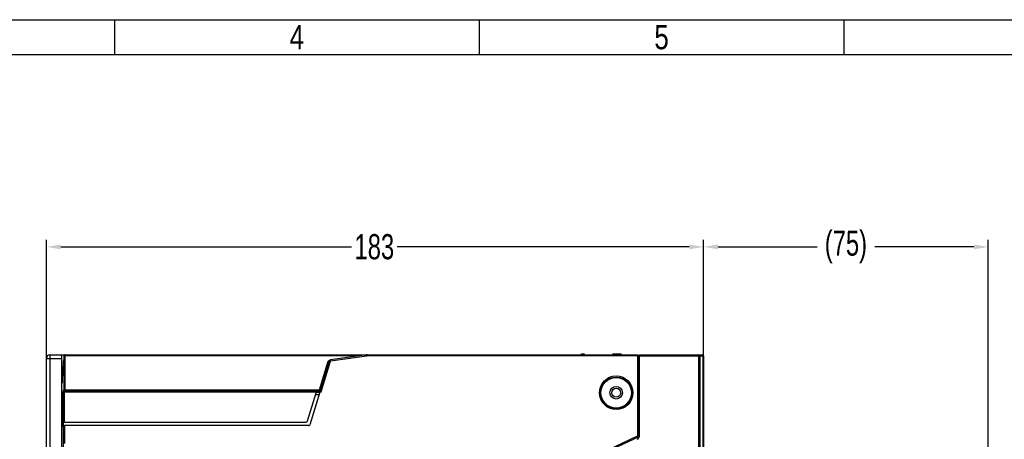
# Model space of a CAD drawing. Header units: millimetres. Extents: x -334 to 1371, y -859 to -284.
# Tile 40 of 42: x 837 to 1111, y -401 to -284. Entities that reach past the tile are written whole.
import ezdxf
from ezdxf.enums import TextEntityAlignment as Align

# ---------------------------------------------------------------- set-up
doc = ezdxf.new("R2010")
doc.units = ezdxf.units.MM
doc.header["$LTSCALE"] = 30.734
doc.header["$PDMODE"] = 3
doc.header["$PDSIZE"] = 2
doc.linetypes.add('JIS_02_1.0', pattern=[2, 1, -1])
doc.layers.get('0').update_dxf_attribs({"linetype": 'CONTINUOUS'})
doc.layers.get('Defpoints').update_dxf_attribs({"linetype": 'CONTINUOUS'})
for name, color, linetype in [('00_COMPONENTS', 7, 'CONTINUOUS'), ('02___PRT_ALL_AXES', 7, 'CONTINUOUS'), ('ECAD_05024005', 7, 'CONTINUOUS'), ('ECAD_05024007', 7, 'CONTINUOUS'), ('ECAD_06030094', 7, 'CONTINUOUS'), ('标注', 2, 'CONTINUOUS')]:
    doc.layers.add(name, color=color, linetype=linetype)
doc.styles.get("Standard").update_dxf_attribs({"font": 'txt', "width": 0.707})
doc.dimstyles.get("Standard").update_dxf_attribs({"dimtxt": 7, "dimasz": 4, "dimexe": 2, "dimexo": 0, "dimtad": 0, "dimtih": 1, "dimtoh": 1, "dimdec": 1, "dimdsep": 46, "dimtxsty": 'Standard', "dimcen": 0.09, "dimclrd": 256, "dimclre": 256, "dimclrt": 256, "dimadec": 0, "dimazin": 0, "dimtp": 0.01, "dimtm": 0.01, "dimtfac": 1, "dimtdec": 1, "dimtofl": 0, "dimtmove": 0, "dimatfit": 3, "dimfxl": 0, "dimtolj": 1, "dimarcsym": 0})

# ---------------------------------------------------------------- blocks, each defined once
blk = doc.blocks.new('3')
at = {"color": 2}
for p, q in [((7058.12, 1548.82), (7058.12, 1524.82)), ((7310.12, 1548.82), (7310.12, 1524.82)), ((7562.12, 1548.82), (7562.12, 1524.82))]:
    blk.add_line(p, q, dxfattribs=at)
for points in [[(6302.12, 123.22), (6302.12, 1548.82), (8318.12, 1548.82), (8318.12, 123.22)], [(6422.12, 147.22), (6422.12, 1524.82), (8294.12, 1524.82), (8294.12, 147.22)]]:
    blk.add_lwpolyline(points, close=True, dxfattribs=at)
at = {"color": 2, "width": 0.8}
for s, p in [('4', (7184.12, 1536.82)), ('5', (7436.12, 1536.82))]:
    blk.add_text(s, height=16.8, dxfattribs=at).set_placement(p, align=Align.MIDDLE_CENTER)
blk = doc.blocks.new('*D19')
at = {"layer": 'Defpoints', "color": 0, "linetype": 'JIS_02_1.0'}
for p in [(1027.52, -347.61), (1027.52, -377.96), (844.52, -378.66)]:
    blk.add_point(p, dxfattribs=at)
at = {"layer": '标注', "lineweight": -2}
for p, q in [((844.52, -378.66), (844.52, -345.61)), ((848.52, -347.61), (929.42, -347.61)), ((1023.52, -347.61), (942.22, -347.61)), ((1027.52, -377.96), (1027.52, -345.61))]:
    blk.add_line(p, q, dxfattribs=at)
at = {"layer": '标注', "linetype": 'JIS_02_1.0'}
for points in [[(848.52, -346.95), (848.52, -348.28), (844.52, -347.61)], [(1023.52, -348.28), (1023.52, -346.95), (1027.52, -347.61)]]:
    blk.add_solid(points, dxfattribs=at)
at = {"layer": '标注', "color": 0, "linetype": 'JIS_02_1.0', "insert": (935.82, -347.61), "char_height": 7, "attachment_point": 5}
blk.add_mtext('\\A1;{\\A1;183}', dxfattribs=at)
blk = doc.blocks.new('*D48')
at = {"layer": 'Defpoints', "color": 0, "linetype": 'JIS_02_1.0'}
for p in [(1106.77, -347.61), (1027.52, -377.93), (1106.77, -461.91)]:
    blk.add_point(p, dxfattribs=at)
at = {"layer": '标注', "lineweight": -2}
for p, q in [((1027.52, -377.93), (1027.52, -345.61)), ((1031.52, -347.61), (1059.09, -347.61)), ((1102.77, -347.61), (1075.19, -347.61)), ((1106.77, -461.91), (1106.77, -345.61))]:
    blk.add_line(p, q, dxfattribs=at)
at = {"layer": '标注', "linetype": 'JIS_02_1.0'}
for points in [[(1031.52, -346.95), (1031.52, -348.28), (1027.52, -347.61)], [(1102.77, -348.28), (1102.77, -346.95), (1106.77, -347.61)]]:
    blk.add_solid(points, dxfattribs=at)
at = {"layer": '标注', "color": 0, "linetype": 'JIS_02_1.0', "insert": (1067.14, -347.61), "char_height": 7, "attachment_point": 5}
blk.add_mtext('\\A1;(75)', dxfattribs=at)

msp = doc.modelspace()

# ---------------------------------------------------------------- linework, layer by layer
at = {"linetype": 'Continuous'}
for p, q in [((993.52, -377.36), (994.38, -377.36)), ((993.52, -377.66), (993.52, -377.36)), ((993.92, -377.66), (993.92, -377.36)), ((1002.13, -377.36), (1004.52, -377.36)), ((1002.98, -377.66), (1002.98, -377.36)), ((1003.88, -377.66), (1003.88, -377.36)), ((1004.37, -377.66), (1004.37, -377.36)), ((1004.52, -377.66), (1004.52, -377.36)), ((1009.62, -377.66), (1027.22, -377.66)), ((1009.62, -400.25), (1009.62, -377.66)), ((1009.62, -377.96), (1027.52, -377.96)), ((1026.22, -547.01), (1026.22, -377.66)), ((1026.52, -547.01), (1026.52, -377.96)), ((1027.32, -377.96), (1027.32, -546.98)), ((1027.52, -377.96), (1027.52, -546.98)), ((1009.62, -394.59), (1009.52, -394.59)), ((1009.62, -395.59), (1009.52, -395.59))]:
    msp.add_line(p, q, dxfattribs=at)
msp.add_lwpolyline([(1027.22, -377.66), (1027.23, -377.67), (1027.24, -377.68), (1027.26, -377.69), (1027.27, -377.71), (1027.28, -377.73), (1027.29, -377.75), (1027.29, -377.78), (1027.3, -377.8), (1027.31, -377.83), (1027.31, -377.86), (1027.31, -377.89), (1027.32, -377.91), (1027.32, -377.94), (1027.32, -377.96)], dxfattribs=at)
for centre, radius, start, end in [((1026.22, -377.96), 0.3, 0, 90), ((1027.22, -377.96), 0.3, 0, 90), ((1008.62, -400.25), 1, 295, 0)]:
    msp.add_arc(centre, radius, start, end, dxfattribs=at)
at = {"layer": '00_COMPONENTS', "linetype": 'Continuous'}
for p, q in [((845.52, -547.66), (845.52, -377.66)), ((845.52, -377.66), (1009.12, -377.66)), ((849.34, -377.96), (849.33, -387.39)), ((849.35, -377.88), (849.34, -377.96)), ((849.38, -377.81), (849.35, -377.88)), ((849.43, -377.75), (849.38, -377.81)), ((849.64, -377.95), (849.63, -387.38)), ((849.64, -377.95), (849.64, -377.66)), ((931.73, -377.95), (849.64, -377.95)), ((933.68, -377.68), (923.57, -379.07)), ((933.72, -377.98), (923.61, -379.37)), ((933.72, -377.98), (933.68, -377.68)), ((933.95, -377.96), (933.95, -377.66)), ((1009.12, -377.96), (933.95, -377.96)), ((1009.12, -377.66), (1009.12, -400.57)), ((1009.12, -378.06), (1009.52, -378.06)), ((1009.12, -378.36), (1009.52, -378.36)), ((1009.2, -377.75), (1009.13, -377.73)), ((1009.43, -377.93), (1009.37, -377.86)), ((1009.52, -400.68), (1009.52, -378.06)), ((844.52, -546.66), (844.52, -378.66)), ((844.52, -378.66), (848.72, -378.66)), ((848.72, -378.66), (848.72, -544.66)), ((849.25, -380.57), (849.28, -379.74)), ((920.54, -387.38), (922.96, -379.44)), ((920.76, -387.66), (923.32, -379.28)), ((920.98, -387.96), (923.61, -379.37)), ((923.61, -379.37), (923.32, -379.28)), ((923.38, -379.11), (923.48, -379.08)), ((923.51, -379.08), (923.48, -379.08)), ((923.61, -379.37), (923.57, -379.07)), ((1009.62, -379.06), (1009.52, -379.06)), ((1009.62, -379.56), (1009.52, -379.56)), ((1009.62, -379.76), (1009.52, -379.76)), ((1009.62, -380.26), (1009.52, -380.26)), ((849.25, -381.96), (849.25, -381.27)), ((849.33, -381.27), (849.25, -381.27)), ((849.33, -381.96), (849.25, -381.96)), ((849.28, -383.49), (849.25, -382.66)), ((849.14, -387.96), (849.14, -406.66)), ((849.14, -387.96), (920.98, -387.96)), ((849.2, -396.06), (849.2, -387.96)), ((849.29, -387.49), (849.28, -387.62)), ((849.28, -387.62), (849.28, -387.71)), ((849.29, -387.35), (849.29, -387.35)), ((849.29, -387.39), (849.29, -387.35)), ((849.29, -387.35), (849.29, -387.49)), ((849.3, -387.44), (849.29, -387.39)), ((849.44, -387.66), (920.76, -387.66)), ((849.5, -396.36), (849.5, -387.66)), ((849.63, -387.42), (849.63, -387.38)), ((849.63, -387.38), (920.54, -387.38)), ((919.64, -388.06), (917.16, -396.15)), ((920.64, -388.06), (917.86, -397.15)), ((919.45, -388.66), (920.45, -388.66)), ((919.64, -388.06), (920.64, -388.06)), ((920.54, -387.66), (920.54, -387.38)), ((920.61, -387.4), (920.54, -387.38)), ((920.68, -387.42), (920.61, -387.4)), ((849.02, -395.9), (849.02, -394.34)), ((849.02, -394.34), (849.14, -394.34)), ((849.03, -393.84), (849.14, -393.63)), ((849.03, -393.84), (849.14, -393.84)), ((1009.52, -392.76), (1009.62, -392.76)), ((849.2, -397.66), (849.2, -396.06)), ((849.5, -397.36), (849.5, -402.36)), ((849.51, -396.36), (916.88, -396.36)), ((917.57, -397.36), (849.51, -397.36)), ((849.2, -397.66), (849.2, -402.36)), ((1000.9, -404.06), (1009.12, -400.23)), ((1001.02, -404.34), (1009.34, -400.46))]:
    msp.add_line(p, q, dxfattribs=at)
for points in [[(849.34, -377.96), (849.35, -377.96), (849.38, -377.96), (849.43, -377.95), (849.49, -377.95), (849.56, -377.95), (849.64, -377.95)], [(849.4, -377.66), (849.4, -377.71), (849.4, -377.78)], [(849.64, -377.66), (849.56, -377.67), (849.49, -377.7), (849.43, -377.75)], [(1009.12, -377.68), (1009.15, -377.68), (1009.27, -377.73), (1009.37, -377.81)], [(1009.37, -377.86), (1009.29, -377.8), (1009.2, -377.75)], [(1009.37, -377.81), (1009.45, -377.91), (1009.5, -378.03)], [(1009.49, -378.06), (1009.48, -378.02), (1009.43, -377.93)], [(849.25, -381.27), (849.25, -381.15), (849.25, -381.03), (849.25, -380.91), (849.25, -380.79), (849.25, -380.68), (849.25, -380.57)], [(849.34, -380.75), (849.33, -380.74), (849.27, -380.66), (849.25, -380.57)], [(849.28, -379.74), (849.28, -379.68), (849.28, -379.62), (849.29, -379.57), (849.29, -379.51), (849.29, -379.46), (849.29, -379.42), (849.3, -379.37), (849.3, -379.33), (849.3, -379.29), (849.31, -379.26), (849.31, -379.22), (849.32, -379.18), (849.32, -379.15), (849.32, -379.12), (849.33, -379.09), (849.33, -379.06), (849.34, -379.03)], [(849.34, -379.89), (849.3, -379.83), (849.28, -379.74)], [(922.96, -379.44), (923.04, -379.36), (923.12, -379.28), (923.21, -379.21), (923.29, -379.15), (923.38, -379.11)], [(923.07, -379.39), (923, -379.43), (922.96, -379.44)], [(923.24, -379.32), (923.21, -379.33), (923.18, -379.34), (923.15, -379.36), (923.11, -379.37), (923.07, -379.39)], [(923.31, -379.28), (923.31, -379.29), (923.29, -379.29), (923.28, -379.3), (923.26, -379.31), (923.24, -379.32)], [(849.25, -382.66), (849.25, -382.56), (849.25, -382.46), (849.25, -382.35), (849.25, -382.24), (849.25, -382.1), (849.25, -381.96)], [(849.33, -382.48), (849.33, -382.49), (849.27, -382.57), (849.25, -382.66)], [(849.33, -383.35), (849.3, -383.4), (849.28, -383.49)], [(849.14, -387.96), (849.15, -387.89), (849.18, -387.81), (849.23, -387.75), (849.29, -387.7), (849.36, -387.67), (849.44, -387.66)], [(849.2, -387.96), (849.21, -387.89), (849.24, -387.81), (849.29, -387.75), (849.35, -387.7), (849.43, -387.67), (849.5, -387.66)], [(849.33, -387.53), (849.32, -387.52), (849.31, -387.48), (849.3, -387.44)], [(849.33, -387.39), (849.33, -387.43), (849.33, -387.49), (849.33, -387.55), (849.32, -387.6), (849.32, -387.65), (849.32, -387.69)], [(849.63, -387.38), (849.55, -387.38), (849.47, -387.38), (849.41, -387.38), (849.36, -387.38), (849.33, -387.39), (849.33, -387.39)], [(849.61, -387.66), (849.61, -387.66), (849.61, -387.65), (849.61, -387.64), (849.62, -387.63), (849.62, -387.62), (849.62, -387.6), (849.62, -387.59), (849.62, -387.57), (849.62, -387.55), (849.62, -387.53), (849.62, -387.51), (849.62, -387.5), (849.62, -387.48), (849.63, -387.46), (849.63, -387.44), (849.63, -387.42)], [(920.82, -387.45), (920.81, -387.45), (920.78, -387.45), (920.74, -387.43), (920.68, -387.42)], [(920.76, -387.66), (920.76, -387.67), (920.78, -387.68), (920.79, -387.71), (920.82, -387.75), (920.85, -387.79), (920.89, -387.84)], [(920.89, -387.84), (920.94, -387.9), (920.98, -387.96)], [(849.14, -395.84), (849.09, -395.86), (849.02, -395.9)], [(849.03, -396.76), (849.03, -396.62), (849.02, -396.48), (849.02, -396.34), (849.02, -396.19), (849.02, -396.05), (849.02, -395.9)], [(849.14, -396.44), (849.13, -396.45), (849.1, -396.5), (849.07, -396.55), (849.05, -396.6), (849.04, -396.66), (849.03, -396.71), (849.03, -396.76)], [(849.03, -396.76), (849.05, -396.8), (849.07, -396.84), (849.09, -396.89), (849.11, -396.94), (849.13, -396.99), (849.14, -397)], [(849.2, -396.06), (849.21, -396.13), (849.24, -396.19), (849.28, -396.25), (849.33, -396.31), (849.41, -396.34), (849.5, -396.36)], [(849.2, -397.67), (849.21, -397.6), (849.24, -397.53), (849.28, -397.47), (849.33, -397.42), (849.41, -397.38), (849.51, -397.36)]]:
    msp.add_lwpolyline(points, dxfattribs=at)
for radius in [4.67, 4.37, 4.25, 1.25]:
    msp.add_circle((1003.17, -388.21), radius, dxfattribs=at)
for centre, radius, start, end in [((845.52, -378.66), 1, 90, 180), ((933.95, -379.66), 2, 90, 97.8245), ((933.95, -379.66), 1.7, 90, 97.8245), ((923.61, -379.37), 0.3, 97.8245, 163), ((916.88, -396.06), 0.3, 270, 343), ((917.57, -397.06), 0.3, 270, 343), ((1009.22, -400.19), 0.3, 294.9815, 0)]:
    msp.add_arc(centre, radius, start, end, dxfattribs=at)
for centre, major_axis, start_param in [((848.75, -378.66), (0, 1), 0), ((849.03, -394.34), (0, 0.5), 0.056898)]:
    msp.add_ellipse(centre, major_axis=major_axis, ratio=0.030553, start_param=start_param, end_param=1.570796, dxfattribs=at)
msp.add_ellipse((848.87, -383.16), major_axis=(0, 2.35), ratio=0.030553, dxfattribs=at)
at = {"layer": '02___PRT_ALL_AXES', "linetype": 'Continuous'}
msp.add_circle((1003.17, -388.21), 1.75, dxfattribs=at)
at = {"layer": 'ECAD_05024005', "linetype": 'Continuous'}
for p, q in [((1009.62, -398.23), (1009.52, -398.23)), ((1009.62, -398.53), (1009.52, -398.53))]:
    msp.add_line(p, q, dxfattribs=at)
at = {"layer": 'ECAD_05024007', "linetype": 'Continuous'}
for p, q in [((1009.57, -394.27), (1009.52, -394.27)), ((1009.57, -394.57), (1009.57, -394.27))]:
    msp.add_line(p, q, dxfattribs=at)
at = {"layer": 'ECAD_06030094', "linetype": 'Continuous'}
for p, q in [((1009.52, -399.73), (1009.62, -399.73)), ((1009.52, -399.88), (1009.62, -399.88))]:
    msp.add_line(p, q, dxfattribs=at)

# ---------------------------------------------------------------- block references
at = {"xscale": 0.4030154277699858, "yscale": 0.4030154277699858, "zscale": 0.4030154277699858}
msp.add_blockref('3', (-1981.07, -908.59), dxfattribs=at)

# ---------------------------------------------------------------- dimensions: what is measured, and where the dimension line sits
at = {"layer": '标注'}
dim = msp.add_linear_dim(base=(1027.52, -347.61), p1=(844.52, -378.66), p2=(1027.52, -377.96), text='{\\A1;<>}', dimstyle='Standard', override={"dimtad": 0, "dimtih": 1, "dimtoh": 1, "dimdec": 0, "dimzin": 0, "dimtxsty": 'Standard', "dimcen": 5.0292, "dimclrt": 0, "dimtol": 0, "dimtdec": 4, "dimtzin": 0}, dxfattribs=at)
dim.commit()
dim.dimension.update_dxf_attribs({"geometry": '*D19', "text_midpoint": (935.82, -347.61), "dimtype": 160})
dim = msp.add_linear_dim(base=(1106.77, -347.61), p1=(1027.52, -377.93), p2=(1106.77, -461.91), text='(75)', dimstyle='Standard', override={"dimtad": 0, "dimtih": 1, "dimtoh": 1, "dimdec": 0, "dimzin": 0, "dimtxsty": 'Standard', "dimcen": 5.0292, "dimclrt": 0, "dimtol": 0, "dimtdec": 4, "dimtzin": 0}, dxfattribs=at)
dim.commit()
dim.dimension.update_dxf_attribs({"geometry": '*D48', "text_midpoint": (1067.14, -347.61)})

doc.saveas('drawing.dxf')
